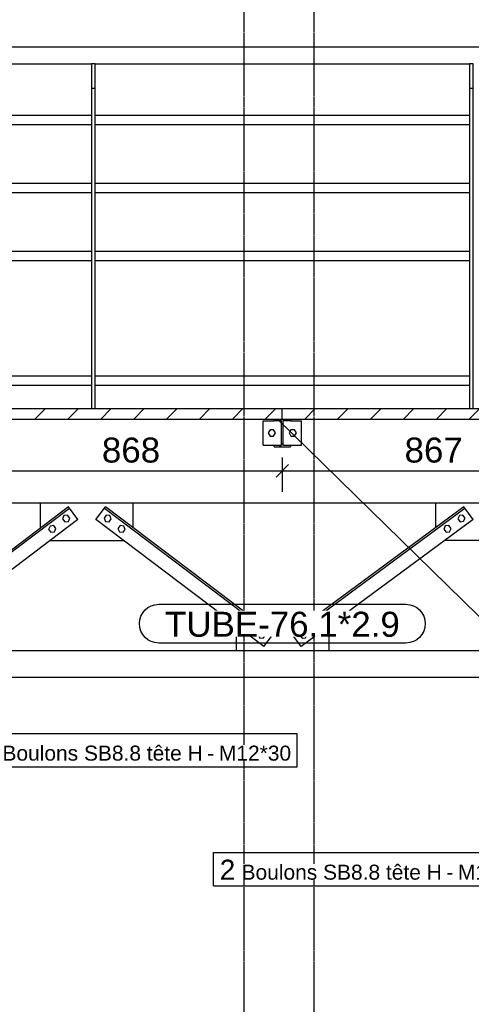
# Model space of a CAD drawing. Header units: millimetres. Extents: x 25 to 224619, y 20 to 11454.
# Tile 58 of 105: x 132534 to 133828, y 2186 to 5009. Entities that reach past the tile are written whole.
import ezdxf

# ---------------------------------------------------------------- set-up
doc = ezdxf.new("R2010")
doc.units = ezdxf.units.MM
doc.linetypes.add('DXK_LINE_DOT3', pattern=[5.9187, 2.979, -0.9799, 0.9799, -0.9799])
for name, color, linetype in [('ACIER_COUPE', 7, 'Continuous'), ('ACIER_HACHURES', 7, 'Continuous'), ('ACIER_VISIBLE', 7, 'Continuous'), ('BOULONS', 7, 'Continuous'), ('COTATIONS', 7, 'Continuous'), ('MAILLAGE', 7, 'Continuous'), ('REPERES', 7, 'Continuous')]:
    doc.layers.add(name, color=color, linetype=linetype)
doc.styles.add('Arial', font='arial.ttf', dxfattribs={"height": 0.2})

# ---------------------------------------------------------------- blocks, each defined once
blk = doc.blocks.new('GridLine-1649644-21806 - 21596')
at = {"layer": 'MAILLAGE', "color": 7, "linetype": 'DXK_LINE_DOT3'}
blk.add_line((133377.7, 600), (133377.7, 7419.3), dxfattribs=at)
blk = doc.blocks.new('GridLine-1649644-21805 - 21596')
at = {"layer": 'MAILLAGE', "color": 7, "linetype": 'DXK_LINE_DOT3'}
blk.add_line((133177.7, 600), (133177.7, 7419.3), dxfattribs=at)
blk = doc.blocks.new('Part-1649644-21604 - 21596')
at = {"layer": 'ACIER_VISIBLE', "color": 136, "linetype": 'Continuous'}
blk.add_line((131641.7, 3624.3), (134921.7, 3624.3), dxfattribs=at)
blk = doc.blocks.new('Part-1649644-21623 - 21596')
at = {"layer": 'ACIER_HACHURES', "linetype": 'Continuous'}
h = blk.add_hatch(dxfattribs=at)
h.set_pattern_fill('', scale=21, style=0, pattern_type=0)
h.set_pattern_definition([(45, (133263.706, 3864.26), (-47.146, 47.146), [])])
h.paths.add_polyline_path([(133309.7, 3864.3), (133263.7, 3864.3), (133263.7, 3859.1), (133284.8, 3859.1), (133284.8, 3789.5), (133263.7, 3789.5), (133263.7, 3784.3), (133309.7, 3784.3), (133309.7, 3789.5), (133288.6, 3789.5), (133288.6, 3859.1), (133309.7, 3859.1)])
at = {"layer": 'ACIER_COUPE', "color": 136, "linetype": 'Continuous'}
for p, q in [((133263.7, 3859.1), (133263.7, 3864.3)), ((133263.7, 3864.3), (133309.7, 3864.3)), ((133284.8, 3859.1), (133263.7, 3859.1)), ((133284.8, 3789.5), (133284.8, 3859.1)), ((133309.7, 3859.1), (133288.6, 3859.1)), ((133288.6, 3859.1), (133288.6, 3789.5)), ((133309.7, 3864.3), (133309.7, 3859.1)), ((133263.7, 3784.3), (133263.7, 3789.5)), ((133263.7, 3789.5), (133284.8, 3789.5)), ((133263.7, 3784.3), (133309.7, 3784.3)), ((133288.6, 3789.5), (133309.7, 3789.5)), ((133309.7, 3789.5), (133309.7, 3784.3))]:
    blk.add_line(p, q, dxfattribs=at)
blk = doc.blocks.new('Part-1649644-21626 - 21596')
at = {"layer": 'ACIER_VISIBLE', "color": 136, "linetype": 'Continuous'}
for p, q in [((133231.7, 3859.3), (133263.7, 3859.3)), ((133231.7, 3789.3), (133231.7, 3859.3)), ((133309.7, 3859.3), (133341.7, 3859.3)), ((133341.7, 3789.3), (133341.7, 3859.3)), ((133231.7, 3789.3), (133263.7, 3789.3)), ((133309.7, 3789.3), (133341.7, 3789.3))]:
    blk.add_line(p, q, dxfattribs=at)
blk = doc.blocks.new('Bolt-1649644-21627 - 21596')
at = {"layer": 'BOULONS', "color": 7, "linetype": 'Continuous'}
for p, q in [((133251.5, 3833.3), (133246.3, 3824.3)), ((133246.3, 3824.3), (133251.5, 3815.3)), ((133261.9, 3833.3), (133251.5, 3833.3)), ((133251.5, 3815.3), (133261.9, 3815.3)), ((133267.1, 3824.3), (133261.9, 3833.3)), ((133261.9, 3815.3), (133267.1, 3824.3)), ((133311.5, 3833.3), (133306.3, 3824.3)), ((133306.3, 3824.3), (133311.5, 3815.3)), ((133321.9, 3833.3), (133311.5, 3833.3)), ((133311.5, 3815.3), (133321.9, 3815.3)), ((133327.1, 3824.3), (133321.9, 3833.3)), ((133321.9, 3815.3), (133327.1, 3824.3))]:
    blk.add_line(p, q, dxfattribs=at)
blk = doc.blocks.new('Part-1649644-21778 - 21596')
at = {"layer": 'ACIER_VISIBLE', "color": 136, "linetype": 'Continuous'}
for p, q in [((131666.7, 4345.6), (132740, 4345.6)), ((132750, 4345.6), (133823.4, 4345.6)), ((131666.7, 4318.7), (132740, 4318.7)), ((132750, 4318.7), (133823.4, 4318.7))]:
    blk.add_line(p, q, dxfattribs=at)
blk = doc.blocks.new('Part-1649644-21660 - 21596')
at = {"layer": 'ACIER_VISIBLE', "color": 136, "linetype": 'Continuous'}
for p, q in [((132299.3, 3200.4), (133154.1, 3200.4)), ((133421.1, 3200.4), (134301.3, 3200.4)), ((131676.5, 3124.3), (134896.9, 3124.3))]:
    blk.add_line(p, q, dxfattribs=at)
blk = doc.blocks.new('Part-1649644-21776 - 21596')
at = {"layer": 'ACIER_VISIBLE', "color": 136, "linetype": 'Continuous'}
for p, q in [((131666.7, 4735.6), (132740, 4735.6)), ((132750, 4735.6), (133823.4, 4735.6)), ((131666.7, 4708.7), (132740, 4708.7)), ((132750, 4708.7), (133823.4, 4708.7))]:
    blk.add_line(p, q, dxfattribs=at)
blk = doc.blocks.new('Part-1649644-21703 - 21596')
at = {"layer": 'ACIER_VISIBLE', "color": 136, "linetype": 'Continuous'}
for p, q in [((132673.6, 3612.3), (132192.4, 3248)), ((132195.1, 3244.5), (132676.3, 3608.7)), ((132700.7, 3576.4), (132673.6, 3612.3)), ((132700.7, 3576.4), (132219.6, 3212.2)), ((132219.6, 3212.2), (132192.4, 3248))]:
    blk.add_line(p, q, dxfattribs=at)
blk = doc.blocks.new('Part-1649644-21704 - 21596')
at = {"layer": 'ACIER_VISIBLE', "color": 136, "linetype": 'Continuous'}
for p, q in [((132752.7, 3576.4), (132779.8, 3612.3)), ((132777.1, 3608.7), (133258.3, 3244.5)), ((133261, 3248), (132779.8, 3612.3)), ((133233.8, 3212.2), (132752.7, 3576.4)), ((133233.8, 3212.2), (133261, 3248))]:
    blk.add_line(p, q, dxfattribs=at)
blk = doc.blocks.new('Part-1649644-21705 - 21596')
at = {"layer": 'ACIER_VISIBLE', "color": 136, "linetype": 'Continuous'}
for p, q in [((133807, 3612.3), (133313.9, 3248.4)), ((133316.5, 3244.8), (133809.7, 3608.6)), ((133833.7, 3576.1), (133807, 3612.3)), ((133833.7, 3576.1), (133340.6, 3212.2)), ((133340.6, 3212.2), (133313.9, 3248.4))]:
    blk.add_line(p, q, dxfattribs=at)
blk = doc.blocks.new('Part-1649644-21716 - 21596')
at = {"layer": 'ACIER_VISIBLE', "color": 136, "linetype": 'Continuous'}
for p, q in [((133181.8, 3309), (133181.3, 3308.4)), ((133393.9, 3308.4), (133181.8, 3309)), ((133394.3, 3307.7), (133393.9, 3308.4)), ((133154.1, 3272.5), (133154.1, 3200.2)), ((133421.1, 3200.2), (133421.1, 3271.5)), ((133154.1, 3200.2), (133421.1, 3200.2))]:
    blk.add_line(p, q, dxfattribs=at)
blk = doc.blocks.new('Bolt-1649644-21717 - 21596')
at = {"layer": 'BOULONS', "color": 7, "linetype": 'Continuous'}
for p, q in [((133183.6, 3284.9), (133177.3, 3276.7)), ((133177.3, 3276.7), (133181.3, 3267.1)), ((133193.9, 3283.7), (133183.6, 3284.9)), ((133197.9, 3274.1), (133193.9, 3283.7)), ((133181.3, 3267.1), (133191.7, 3265.8)), ((133191.7, 3265.8), (133197.9, 3274.1)), ((133223.4, 3254.8), (133217.2, 3246.5)), ((133217.2, 3246.5), (133221.2, 3236.9)), ((133233.8, 3253.5), (133223.4, 3254.8)), ((133237.8, 3243.9), (133233.8, 3253.5)), ((133221.2, 3236.9), (133231.5, 3235.6)), ((133231.5, 3235.6), (133237.8, 3243.9))]:
    blk.add_line(p, q, dxfattribs=at)
blk = doc.blocks.new('Bolt-1649644-21718 - 21596')
at = {"layer": 'BOULONS', "color": 7, "linetype": 'Continuous'}
for p, q in [((133381.4, 3283.2), (133377.2, 3273.6)), ((133391.7, 3284.3), (133381.4, 3283.2)), ((133397.9, 3276), (133391.7, 3284.3)), ((133393.7, 3266.4), (133397.9, 3276)), ((133341.2, 3253.5), (133337, 3243.9)), ((133351.5, 3254.6), (133341.2, 3253.5)), ((133357.7, 3246.3), (133351.5, 3254.6)), ((133377.2, 3273.6), (133383.4, 3265.3)), ((133383.4, 3265.3), (133393.7, 3266.4)), ((133337, 3243.9), (133343.2, 3235.6)), ((133343.2, 3235.6), (133353.5, 3236.7)), ((133353.5, 3236.7), (133357.7, 3246.3))]:
    blk.add_line(p, q, dxfattribs=at)
blk = doc.blocks.new('Part-1649644-21724 - 21596')
at = {"layer": 'ACIER_VISIBLE', "color": 136, "linetype": 'Continuous'}
for p, q in [((132593.8, 3551.9), (132593.8, 3624.3)), ((132859.6, 3551.9), (132859.6, 3624.3)), ((132621, 3516), (132832.4, 3516))]:
    blk.add_line(p, q, dxfattribs=at)
blk = doc.blocks.new('Bolt-1649644-21725 - 21596')
at = {"layer": 'BOULONS', "color": 7, "linetype": 'Continuous'}
for p, q in [((132660.9, 3587.5), (132656.9, 3577.9)), ((132671.3, 3588.8), (132660.9, 3587.5)), ((132677.5, 3580.5), (132671.3, 3588.8)), ((132621.1, 3557.3), (132617, 3547.8)), ((132631.4, 3558.6), (132621.1, 3557.3)), ((132637.7, 3550.3), (132631.4, 3558.6)), ((132656.9, 3577.9), (132663.2, 3569.7)), ((132663.2, 3569.7), (132673.5, 3570.9)), ((132673.5, 3570.9), (132677.5, 3580.5)), ((132617, 3547.8), (132623.3, 3539.5)), ((132623.3, 3539.5), (132633.6, 3540.8)), ((132633.6, 3540.8), (132637.7, 3550.3))]:
    blk.add_line(p, q, dxfattribs=at)
blk = doc.blocks.new('Bolt-1649644-21726 - 21596')
at = {"layer": 'BOULONS', "color": 7, "linetype": 'Continuous'}
for p, q in [((132782.1, 3588.8), (132775.9, 3580.5)), ((132792.5, 3587.5), (132782.1, 3588.8)), ((132796.5, 3577.9), (132792.5, 3587.5)), ((132775.9, 3580.5), (132779.9, 3570.9)), ((132779.9, 3570.9), (132790.2, 3569.7)), ((132790.2, 3569.7), (132796.5, 3577.9)), ((132822, 3558.6), (132815.7, 3550.3)), ((132832.3, 3557.3), (132822, 3558.6)), ((132836.4, 3547.8), (132832.3, 3557.3)), ((132815.7, 3550.3), (132819.8, 3540.8)), ((132819.8, 3540.8), (132830.1, 3539.5)), ((132830.1, 3539.5), (132836.4, 3547.8))]:
    blk.add_line(p, q, dxfattribs=at)
blk = doc.blocks.new('Part-1649644-21728 - 21596')
at = {"layer": 'ACIER_VISIBLE', "color": 136, "linetype": 'Continuous'}
for p, q in [((133726.5, 3552.9), (133726.5, 3624.3)), ((133995.8, 3552.9), (133995.8, 3624.3)), ((133753.3, 3516.7), (133969.1, 3516.7))]:
    blk.add_line(p, q, dxfattribs=at)
blk = doc.blocks.new('Bolt-1649644-21729 - 21596')
at = {"layer": 'BOULONS', "color": 7, "linetype": 'Continuous'}
for p, q in [((133794.1, 3587.7), (133789.9, 3578.2)), ((133804.4, 3588.8), (133794.1, 3587.7)), ((133810.6, 3580.5), (133804.4, 3588.8)), ((133753.9, 3558), (133749.7, 3548.5)), ((133764.2, 3559.2), (133753.9, 3558)), ((133770.3, 3550.8), (133764.2, 3559.2)), ((133789.9, 3578.2), (133796.1, 3569.8)), ((133796.1, 3569.8), (133806.4, 3571)), ((133806.4, 3571), (133810.6, 3580.5)), ((133749.7, 3548.5), (133755.9, 3540.1)), ((133755.9, 3540.1), (133766.2, 3541.3)), ((133766.2, 3541.3), (133770.3, 3550.8))]:
    blk.add_line(p, q, dxfattribs=at)
blk = doc.blocks.new('Part-1649644-21748 - 21596')
at = {"layer": 'ACIER_HACHURES', "linetype": 'Continuous'}
h = blk.add_hatch(dxfattribs=at)
h.set_pattern_fill('', scale=21, style=0, pattern_type=0)
h.set_pattern_definition([(45, (132419.204, 3894.26), (-47.1463, 47.1463), [])])
h.paths.add_polyline_path([(133286.7, 3894.3), (132419.2, 3894.3), (132419.2, 3864.3), (133286.7, 3864.3)])
at = {"layer": 'ACIER_COUPE', "color": 136, "linetype": 'Continuous'}
for p, q in [((132419.2, 3864.3), (132419.2, 3894.3)), ((132419.2, 3894.3), (133286.7, 3894.3)), ((133286.7, 3864.3), (133286.7, 3894.3)), ((132419.2, 3864.3), (133286.7, 3864.3))]:
    blk.add_line(p, q, dxfattribs=at)
blk = doc.blocks.new('Part-1649644-21749 - 21596')
at = {"layer": 'ACIER_HACHURES', "linetype": 'Continuous'}
h = blk.add_hatch(dxfattribs=at)
h.set_pattern_fill('', scale=21, style=0, pattern_type=0)
h.set_pattern_definition([(45, (133286.704, 3894.26), (-47.1463, 47.1463), [])])
h.paths.add_polyline_path([(134154.2, 3894.3), (133286.7, 3894.3), (133286.7, 3864.3), (134154.2, 3864.3)])
at = {"layer": 'ACIER_COUPE', "color": 136, "linetype": 'Continuous'}
for p, q in [((133286.7, 3864.3), (133286.7, 3894.3)), ((133286.7, 3894.3), (134154.2, 3894.3)), ((134154.2, 3864.3), (134154.2, 3894.3)), ((133286.7, 3864.3), (134154.2, 3864.3))]:
    blk.add_line(p, q, dxfattribs=at)
blk = doc.blocks.new('Part-1649644-21752 - 21596')
at = {"layer": 'ACIER_VISIBLE', "color": 136, "linetype": 'Continuous'}
for p, q in [((133833.4, 4883), (133823.4, 4883)), ((133823.4, 4883), (133823.4, 3894.3)), ((133833.4, 3894.3), (133833.4, 4883)), ((133823.4, 4813), (133833.4, 4813))]:
    blk.add_line(p, q, dxfattribs=at)
blk = doc.blocks.new('Part-1649644-21753 - 21596')
at = {"layer": 'ACIER_VISIBLE', "color": 136, "linetype": 'Continuous'}
for p, q in [((132750, 4883), (132740, 4883)), ((132740, 4883), (132740, 3894.3)), ((132750, 3894.3), (132750, 4883)), ((132740, 4813), (132750, 4813))]:
    blk.add_line(p, q, dxfattribs=at)
blk = doc.blocks.new('Part-1649644-21775 - 21596')
at = {"layer": 'ACIER_VISIBLE', "color": 136, "linetype": 'Continuous'}
for p, q in [((131646.7, 4931.3), (134916.7, 4931.3)), ((131666.7, 4883), (132740, 4883)), ((132750, 4883), (133823.4, 4883))]:
    blk.add_line(p, q, dxfattribs=at)
blk = doc.blocks.new('Part-1649644-21777 - 21596')
at = {"layer": 'ACIER_VISIBLE', "color": 136, "linetype": 'Continuous'}
for p, q in [((131666.7, 4540.6), (132740, 4540.6)), ((132750, 4540.6), (133823.4, 4540.6)), ((131666.7, 4513.7), (132740, 4513.7)), ((132750, 4513.7), (133823.4, 4513.7))]:
    blk.add_line(p, q, dxfattribs=at)
blk = doc.blocks.new('Part-1649644-21779 - 21596')
at = {"layer": 'ACIER_VISIBLE', "color": 136, "linetype": 'Continuous'}
for p, q in [((131666.7, 3988.2), (132740, 3988.2)), ((132750, 3988.2), (133823.4, 3988.2)), ((131666.7, 3961.3), (132740, 3961.3)), ((132750, 3961.3), (133823.4, 3961.3))]:
    blk.add_line(p, q, dxfattribs=at)
blk = doc.blocks.new('StraightDimension-1649644-25124 - 21596')
at = {"layer": 'COTATIONS', "color": 7, "linetype": 'Continuous'}
for p, q in [((132437.2, 3733.5), (132401.2, 3697.5)), ((132419.2, 3754.3), (132419.2, 3655.5)), ((133268.7, 3697.5), (133304.7, 3733.5)), ((133286.7, 3754.3), (133286.7, 3655.5)), ((132419.2, 3715.5), (133286.7, 3715.5))]:
    blk.add_line(p, q, dxfattribs=at)
at = {"color": 0}
blk.add_wipeout([(132951.3, 3724.5), (132951.3, 3829.5), (132754.6, 3829.5), (132754.6, 3724.5)], dxfattribs=at).dxf.layer = 'COTATIONS'
at = {"layer": 'COTATIONS', "color": 7, "style": 'Arial'}
blk.add_text('868', height=71.63, dxfattribs=at).set_placement((132769.6, 3739.5))
blk = doc.blocks.new('StraightDimension-1649644-25123 - 21596')
at = {"layer": 'COTATIONS', "color": 7, "linetype": 'Continuous'}
for p, q in [((133304.7, 3733.5), (133268.7, 3697.5)), ((133286.7, 3754.3), (133286.7, 3655.5)), ((134136.2, 3697.5), (134172.2, 3733.5)), ((134154.2, 3754.3), (134154.2, 3655.5)), ((133286.7, 3715.5), (134154.2, 3715.5))]:
    blk.add_line(p, q, dxfattribs=at)
at = {"color": 0}
blk.add_wipeout([(133818.8, 3724.5), (133818.8, 3829.5), (133622.1, 3829.5), (133622.1, 3724.5)], dxfattribs=at).dxf.layer = 'COTATIONS'
at = {"layer": 'COTATIONS', "color": 7, "style": 'Arial'}
blk.add_text('867', height=71.63, dxfattribs=at).set_placement((133637.1, 3739.5))
blk = doc.blocks.new('Mark-1649644-26688 - 21596')
at = {"color": 0}
blk.add_wipeout([(133622.9, 3240.1), (133622.9, 3315.1), (132950.6, 3315.1), (132950.6, 3240.1)], dxfattribs=at).dxf.layer = 'REPERES'
blk.add_wipeout([(133622.9, 3240.1), (133622.9, 3315.1), (132950.6, 3315.1), (132950.6, 3240.1)], dxfattribs=at).dxf.layer = 'REPERES'
at = {"layer": 'REPERES', "color": 1, "linetype": 'Continuous'}
blk.add_lwpolyline([(132932.6, 3222.1, -1), (132932.6, 3333.1), (133640.9, 3333.1, -1), (133640.9, 3222.1), (132932.6, 3222.1)], format="xyb", close=True, dxfattribs=at)
at = {"layer": 'REPERES', "color": 7, "style": 'Arial'}
blk.add_text('TUBE-76.1*2.9', height=71.631, dxfattribs=at).set_placement((132950.6, 3240.1))
blk = doc.blocks.new('Mark-1649644-35162 - 21596')
at = {"layer": 'REPERES', "color": 1, "linetype": 'Continuous'}
blk.add_line((133273.2, 3863.8), (134355.1, 2803.7), dxfattribs=at)
at = {"color": 0}
blk.add_wipeout([(134718.8, 2744.4), (134718.8, 2819.4), (134446.6, 2819.4), (134446.6, 2744.4)], dxfattribs=at).dxf.layer = 'REPERES'
blk.add_wipeout([(134718.8, 2744.4), (134718.8, 2819.4), (134446.6, 2819.4), (134446.6, 2744.4)], dxfattribs=at).dxf.layer = 'REPERES'
at = {"layer": 'REPERES', "color": 1, "linetype": 'Continuous'}
blk.add_lwpolyline([(134428.6, 2726.4, -1), (134428.6, 2837.4), (134736.8, 2837.4, -1), (134736.8, 2726.4), (134428.6, 2726.4)], format="xyb", close=True, dxfattribs=at)
at = {"layer": 'REPERES', "color": 7, "style": 'Arial'}
blk.add_text('IPE80', height=71.63, dxfattribs=at).set_placement((134446.6, 2744.4))
blk = doc.blocks.new('Mark-1649644-34834 - 21596')
at = {"layer": 'REPERES', "color": 7, "linetype": 'Continuous'}
for p, q in [((132086, 3281.1), (132404.2, 2930.9)), ((132404.2, 2962.9), (133329.7, 2962.9)), ((132404.2, 2866.9), (132404.2, 2962.9)), ((133329.7, 2866.9), (133329.7, 2962.9)), ((132404.2, 2866.9), (133329.7, 2866.9))]:
    blk.add_line(p, q, dxfattribs=at)
at = {"color": 0}
for points in [[(132466.6, 2884.9), (132466.6, 2944.9), (132422.2, 2944.9), (132422.2, 2884.9)], [(133058, 2884.9), (133058, 2929.9), (132484.6, 2929.9), (132484.6, 2884.9)]]:
    blk.add_wipeout(points, dxfattribs=at).dxf.layer = 'REPERES'
for points in [[(132466.6, 2884.9), (132466.6, 2944.9), (132422.2, 2944.9), (132422.2, 2884.9)], [(133058, 2884.9), (133058, 2929.9), (132484.6, 2929.9), (132484.6, 2884.9)]]:
    blk.add_wipeout(points, dxfattribs=at).dxf.layer = 'REPERES'
at = {"layer": 'REPERES', "color": 136, "style": 'Arial'}
for s, height, p in [('2', 57.3, (132422.2, 2884.9)), ('Boulons SB8.8 tête H', 42.979, (132484.6, 2884.9))]:
    blk.add_text(s, height=height, dxfattribs=at).set_placement(p)
at = {"color": 0}
blk.add_wipeout([(133091.5, 2884.9), (133091.5, 2929.9), (133071.5, 2929.9), (133071.5, 2884.9)], dxfattribs=at).dxf.layer = 'REPERES'
blk.add_wipeout([(133091.5, 2884.9), (133091.5, 2929.9), (133071.5, 2929.9), (133071.5, 2884.9)], dxfattribs=at).dxf.layer = 'REPERES'
at = {"layer": 'REPERES', "color": 136, "style": 'Arial'}
blk.add_text('-', height=43, dxfattribs=at).set_placement((133071.5, 2884.9))
at = {"color": 0}
blk.add_wipeout([(133311.7, 2884.9), (133311.7, 2929.9), (133105, 2929.9), (133105, 2884.9)], dxfattribs=at).dxf.layer = 'REPERES'
blk.add_wipeout([(133311.7, 2884.9), (133311.7, 2929.9), (133105, 2929.9), (133105, 2884.9)], dxfattribs=at).dxf.layer = 'REPERES'
at = {"layer": 'REPERES', "color": 136, "style": 'Arial'}
blk.add_text('M12*30', height=42.98, dxfattribs=at).set_placement((133105, 2884.9))
blk = doc.blocks.new('Mark-1649644-34835 - 21596')
at = {"layer": 'REPERES', "color": 7, "linetype": 'Continuous'}
for p, q in [((134375, 3245.1), (134015, 2589.6)), ((133089.4, 2621.6), (134015, 2621.6)), ((133089.4, 2525.6), (133089.4, 2621.6)), ((134015, 2525.6), (134015, 2621.6)), ((133089.4, 2525.6), (134015, 2525.6))]:
    blk.add_line(p, q, dxfattribs=at)
at = {"color": 0}
for points in [[(133151.9, 2543.6), (133151.9, 2603.6), (133107.4, 2603.6), (133107.4, 2543.6)], [(133743.3, 2543.6), (133743.3, 2588.6), (133169.9, 2588.6), (133169.9, 2543.6)]]:
    blk.add_wipeout(points, dxfattribs=at).dxf.layer = 'REPERES'
for points in [[(133151.9, 2543.6), (133151.9, 2603.6), (133107.4, 2603.6), (133107.4, 2543.6)], [(133743.3, 2543.6), (133743.3, 2588.6), (133169.9, 2588.6), (133169.9, 2543.6)]]:
    blk.add_wipeout(points, dxfattribs=at).dxf.layer = 'REPERES'
at = {"layer": 'REPERES', "color": 136, "style": 'Arial'}
for s, height, p in [('2', 57.3, (133107.4, 2543.6)), ('Boulons SB8.8 tête H', 42.979, (133169.9, 2543.6))]:
    blk.add_text(s, height=height, dxfattribs=at).set_placement(p)
at = {"color": 0}
blk.add_wipeout([(133776.8, 2543.6), (133776.8, 2588.6), (133756.8, 2588.6), (133756.8, 2543.6)], dxfattribs=at).dxf.layer = 'REPERES'
blk.add_wipeout([(133776.8, 2543.6), (133776.8, 2588.6), (133756.8, 2588.6), (133756.8, 2543.6)], dxfattribs=at).dxf.layer = 'REPERES'
at = {"layer": 'REPERES', "color": 136, "style": 'Arial'}
blk.add_text('-', height=43, dxfattribs=at).set_placement((133756.8, 2543.6))
at = {"color": 0}
blk.add_wipeout([(133997, 2543.6), (133997, 2588.6), (133790.3, 2588.6), (133790.3, 2543.6)], dxfattribs=at).dxf.layer = 'REPERES'
blk.add_wipeout([(133997, 2543.6), (133997, 2588.6), (133790.3, 2588.6), (133790.3, 2543.6)], dxfattribs=at).dxf.layer = 'REPERES'
at = {"layer": 'REPERES', "color": 136, "style": 'Arial'}
blk.add_text('M12*30', height=42.98, dxfattribs=at).set_placement((133790.3, 2543.6))

msp = doc.modelspace()

# ---------------------------------------------------------------- block references
for name in ['GridLine-1649644-21805 - 21596', 'GridLine-1649644-21806 - 21596', 'Part-1649644-21775 - 21596', 'Part-1649644-21753 - 21596', 'Part-1649644-21752 - 21596', 'Part-1649644-21776 - 21596', 'Part-1649644-21777 - 21596', 'Part-1649644-21778 - 21596', 'Part-1649644-21779 - 21596', 'Part-1649644-21748 - 21596', 'Part-1649644-21749 - 21596', 'Part-1649644-21626 - 21596', 'Part-1649644-21623 - 21596', 'Bolt-1649644-21627 - 21596', 'Part-1649644-21604 - 21596', 'Part-1649644-21724 - 21596', 'Part-1649644-21728 - 21596', 'Part-1649644-21703 - 21596', 'Bolt-1649644-21725 - 21596', 'Part-1649644-21704 - 21596', 'Bolt-1649644-21726 - 21596', 'Part-1649644-21705 - 21596', 'Bolt-1649644-21729 - 21596', 'Part-1649644-21716 - 21596', 'Bolt-1649644-21717 - 21596', 'Bolt-1649644-21718 - 21596', 'Part-1649644-21660 - 21596']:
    msp.add_blockref(name, (0, 0))

# ---------------------------------------------------------------- next in the draw order: block references
for name in ['StraightDimension-1649644-25124 - 21596', 'Mark-1649644-26688 - 21596']:
    msp.add_blockref(name, (0, 0))

# ---------------------------------------------------------------- next in the draw order: block references
msp.add_blockref('StraightDimension-1649644-25123 - 21596', (0, 0))

# ---------------------------------------------------------------- next in the draw order: block references
msp.add_blockref('Mark-1649644-35162 - 21596', (0, 0))

# ---------------------------------------------------------------- next in the draw order: block references
msp.add_blockref('Mark-1649644-34834 - 21596', (0, 0))

# ---------------------------------------------------------------- next in the draw order: block references
msp.add_blockref('Mark-1649644-34835 - 21596', (0, 0))

doc.saveas('drawing.dxf')
